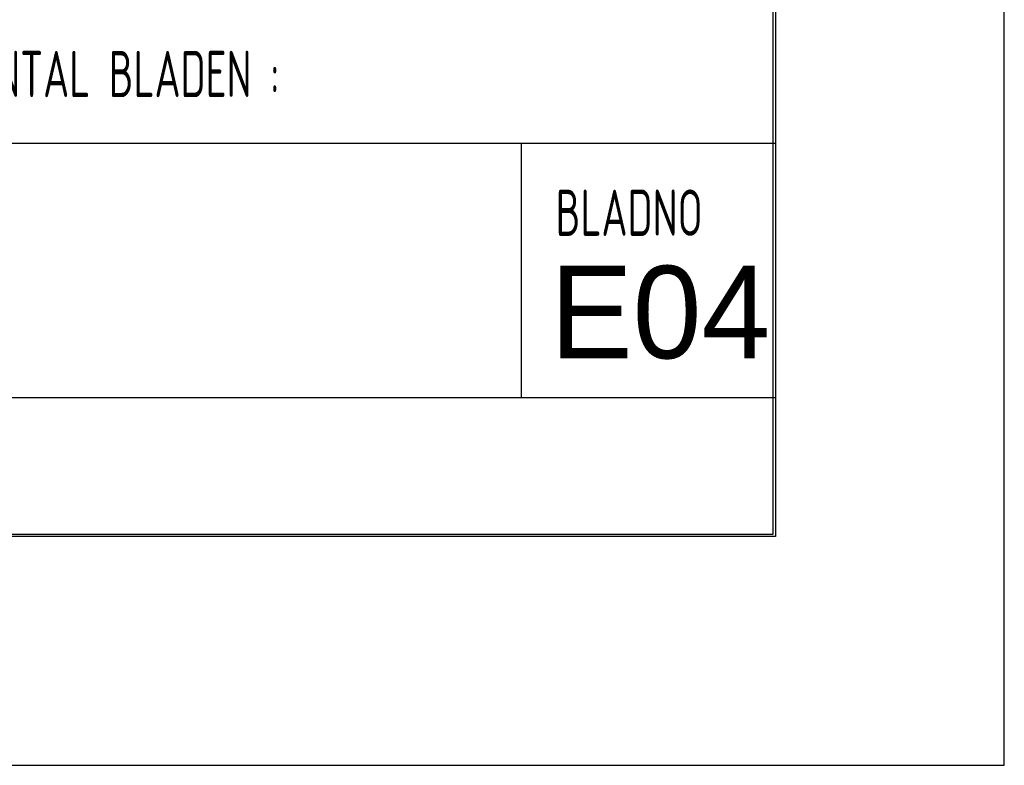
# Model space of a CAD drawing. Extents: x 0 to 86265, y 0 to 29700.
# Tile 15 of 42: x 37742 to 42000, y 0 to 3225. Entities that reach past the tile are written whole.
import ezdxf
from ezdxf.enums import TextEntityAlignment as Align

# ---------------------------------------------------------------- set-up
doc = ezdxf.new("R2010")
doc.units = 0
doc.header["$LTSCALE"] = 100
for name, color, linetype in [('00att025', 2, 'Continuous'), ('00att035', 3, 'Continuous'), ('00att050', 4, 'Continuous'), ('00kad025', 2, 'Continuous'), ('00kad070', 5, 'Continuous'), ('BL$2----', 7, 'Continuous'), ('BL$4----', 7, 'Continuous')]:
    doc.layers.add(name, color=color, linetype=linetype)
doc.styles.add('BURO-018', font='BUROFONT.shx', dxfattribs={"height": 180})
doc.styles.add('BURO-025', font='BUROFONT.shx', dxfattribs={"height": 250})
doc.styles.add('BURO-050', font='BUROFONT.shx', dxfattribs={"height": 500})
doc.styles.add('STYLE2', font='isocp2.shx', dxfattribs={"width": 0.7})

# ---------------------------------------------------------------- blocks, each defined once
blk = doc.blocks.new('A3-HOR')
at = {"layer": '00kad025', "linetype": 'Continuous'}
for p, q in [((420, 0), (420, 297)), ((0, 0), (420, 0))]:
    blk.add_line(p, q, dxfattribs=at)
at = {"layer": '00kad070', "linetype": 'Continuous'}
for p, q in [((410, 10), (410, 287)), ((10, 10), (410, 10))]:
    blk.add_line(p, q, dxfattribs=at)
blk = doc.blocks.new('STEMPEL GEERDIJK-NIEUW')
at = {"color": 5, "ltscale": 0.5}
for p, q in [((-9.9, 63.9), (-9.9, 9.9)), ((-9.9, 26.9), (-84.9, 26.9)), ((-9.9, 15.9), (-84.9, 15.9)), ((-9.9, 9.9), (-209.9, 9.9))]:
    blk.add_line(p, q, dxfattribs=at)
at = {"ltscale": 0.5}
blk.add_line((-20.9, 26.9), (-20.9, 15.9), dxfattribs=at)
at = {"ltscale": 0.5, "style": 'STYLE2', "width": 0.7}
for s, p in [('AANTAL BLADEN :', (-45.9, 28.9)), ('BLADNO', (-19.4, 22.9))]:
    blk.add_text(s, height=2, dxfattribs=at).set_placement(p)
at = {"color": 1, "ltscale": 0.5, "style": 'BURO-018'}
for tag, p in [('DIVERSEN', (-68.9, 28.9)), ('AANTALBLAD', (-22.9, 28.9))]:
    blk.add_attdef(tag, p, '', height=2, dxfattribs=at)
at = {"layer": '00att025', "color": 1, "linetype": 'Continuous', "style": 'BURO-018'}
for tag, p in [('WZ_GOEDC', (-230.84, 55.442)), ('WZ_GOEDA', (-218.863, 55.442)), ('WZ_GOEDB', (-225.315, 55.031)), ('WZ_INITSC', (-230.84, 40.332)), ('WZ_INITSB', (-224.737, 40.332)), ('WZ_INITSA', (-218.863, 40.332)), ('WZ_DATUMC', (-230.84, 17.774)), ('WZ_DATUMB', (-224.737, 17.774)), ('WZ_DATUMA', (-218.863, 17.774)), ('WZ_CODEC', (-230.84, 10.751)), ('WZ_CODEB', (-224.737, 10.751)), ('WZ_CODEA', (-218.863, 10.751))]:
    blk.add_attdef(tag, text='', height=1.8, rotation=90, dxfattribs=at).set_placement(p, align=Align.MIDDLE_LEFT)
at = {"layer": '00att025', "color": 1, "linetype": 'Continuous'}
for tag, p, height, style in [('TKSCHAAL', (-194.804, 59.901), 2, 'BURO-018'), ('PRDATUM', (-199.225, 49.917), 1.8, 'BURO-018'), ('PRPRLEID', (-179.438, 45.409), 1.8, 'BURO-018'), ('PROPDRGVR1', (-191.434, 32.851), 2.2, 'BURO-025'), ('TK1OMSCHR', (-191.287, 27.025), 2.2, 'BURO-025'), ('TK2OMSCHR', (-191.169, 20.919), 2.2, 'BURO-025'), ('TKFILE', (-63.112, 11.291), 2, 'BURO-018')]:
    blk.add_attdef(tag, p, '', height=height, dxfattribs=dict(at, style=style))
at = {"layer": '00att025', "color": 2, "linetype": 'Continuous'}
for tag, p, height, style in [('PRVRIJ5', (-150.129, 51.989), 2.5, 'BURO-025'), ('PRVRIJ6', (-150.142, 46.083), 2.5, 'BURO-025'), ('PRNUMMER', (-70.447, 33.854), 3.5, 'BURO-050'), ('TKFORMAAT', (-82.528, 17.509), 4, 'BURO-025')]:
    blk.add_attdef(tag, p, '', height=height, dxfattribs=dict(at, style=style))
at = {"layer": '00att025', "color": 1, "linetype": 'Continuous', "style": 'BURO-018'}
blk.add_attdef('TKINIT', text='', height=1.8, dxfattribs=at).set_placement((-179.711, 50.878), align=Align.MIDDLE_LEFT)
at = {"layer": '00att025', "color": 3, "linetype": 'Continuous', "ltscale": 25, "style": 'BURO-025'}
blk.add_attdef('TKFASE', text='', height=4, dxfattribs=at).set_placement((-71.405, 19.481), align=Align.MIDDLE_LEFT)
at = {"layer": '00att035', "color": 2, "linetype": 'Continuous', "style": 'BURO-025'}
blk.add_attdef('PROMSCHR', (-149.998, 57.146), '', height=2.5, dxfattribs=at)
at = {"layer": '00att050', "color": 2, "linetype": 'Continuous', "style": 'BURO-025'}
blk.add_attdef('TKTEKNR', text='', height=4, dxfattribs=at).set_placement((-19.639, 19.603), align=Align.MIDDLE_LEFT)

msp = doc.modelspace()

# ---------------------------------------------------------------- block references
at = {"layer": 'BL$2----', "xscale": 100, "yscale": 100}
msp.add_blockref('A3-HOR', (0, 0), dxfattribs=at)
at = {"layer": 'BL$4----'}
ref = msp.add_blockref('STEMPEL GEERDIJK-NIEUW', (42000, 0), dxfattribs=dict(at, xscale=100, yscale=100))
ref.add_attrib('TKTEKNR', 'E04', dxfattribs={"layer": '00att050', "color": 2, "linetype": 'Continuous', "height": 400, "style": 'BURO-025'}).set_placement((40036.1, 1960.3), align=Align.MIDDLE_LEFT)

doc.saveas('drawing.dxf')
